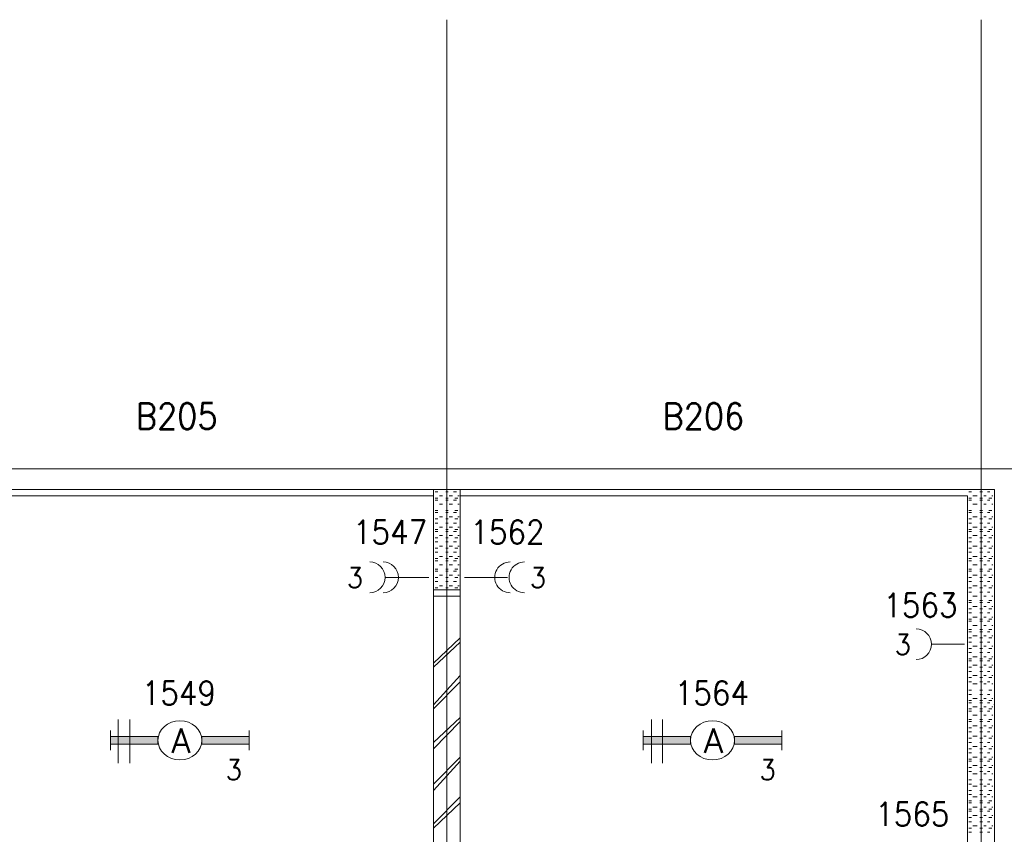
# Model space of a CAD drawing. Header units: metres. Extents: x -167 to -48, y -1901 to -1817.
# Tile 53 of 55: x -70.74 to -63.37, y -1844.7 to -1838.6. Entities that reach past the tile are written whole.
import ezdxf
from ezdxf.enums import TextEntityAlignment as Align

# ---------------------------------------------------------------- set-up
doc = ezdxf.new("R2010")
doc.units = ezdxf.units.M
doc.header["$MEASUREMENT"] = 0
doc.layers.add('Level 1', color=1, linetype='Continuous', lineweight=0)
doc.styles.add('Style-STANDARD', font='STANDARD.shx')

# ---------------------------------------------------------------- blocks, each defined once
blk = doc.blocks.new('1260')
at = {"layer": 'Level 1', "color": 1, "linetype": 'Continuous', "lineweight": 0}
for p, q in [((-630.0001, -100), (-630.0001, 100)), ((630.0001, -100), (630.0001, 100))]:
    blk.add_line(p, q, dxfattribs=at)
blk.add_circle((0, 0), 200, dxfattribs=at)
at = {"layer": 'Level 1', "color": 1, "linetype": 'Continuous', "lineweight": 0, "extrusion": (0, 0, -1)}
blk.add_solid([(200, 40), (630.0001, 40), (200, -40), (630.0001, -40)], dxfattribs=at)
at = {"layer": 'Level 1', "color": 1, "linetype": 'Continuous', "lineweight": 0}
blk.add_solid([(200, -40), (630.0001, -40), (200, 40), (630.0001, 40)], dxfattribs=at)
for points in [[(-200, 40), (-630.0001, 40), (-630.0001, -40), (-200, -40)], [(200, -40), (630.0001, -40), (630.0001, 40), (200, 40)]]:
    blk.add_3dface(points, dxfattribs=at)
at = {"layer": 'Level 1', "color": 1, "linetype": 'Continuous', "lineweight": 0, "style": 'Style-STANDARD'}
blk.add_text('A', height=250, dxfattribs=at).set_placement((-77.7681, -128.6793))

msp = doc.modelspace()

# ---------------------------------------------------------------- linework, layer by layer
at = {"layer": 'Level 1', "color": 11, "linetype": 'Continuous', "lineweight": 0}
for p, q in [((-67.5405, -1838.6015), (-67.5405, -1865.3047)), ((-63.5405, -1838.6015), (-63.5405, -1865.3047)), ((-153.3511, -1841.961), (-53.8081, -1841.961))]:
    msp.add_line(p, q, dxfattribs=at)
at = {"layer": 'Level 1', "color": 1, "linetype": 'Continuous', "lineweight": 0}
for p, q in [((-87.7475, -1841.961), (-63.2944, -1841.961)), ((-87.5971, -1842.1171), (-63.4428, -1842.1171)), ((-67.6382, -1842.1171), (-67.6382, -1849.4921)), ((-67.6264, -1842.1327), (-67.6069, -1842.1327)), ((-67.5483, -1842.1327), (-67.5288, -1842.1327)), ((-67.4897, -1842.1327), (-67.4663, -1842.1327)), ((-67.4389, -1842.1171), (-67.4389, -1849.4921)), ((-63.6342, -1842.1327), (-63.6147, -1842.1327)), ((-63.5522, -1842.1327), (-63.5327, -1842.1327)), ((-63.4936, -1842.1327), (-63.476, -1842.1327)), ((-63.4428, -1842.1171), (-63.4428, -1849.4921)), ((-71.435, -1842.164), (-67.6382, -1842.164)), ((-67.6264, -1842.1797), (-67.6069, -1842.1797)), ((-67.6264, -1842.1953), (-67.6069, -1842.1953)), ((-67.5952, -1842.164), (-67.5717, -1842.164)), ((-67.5483, -1842.1797), (-67.5288, -1842.1797)), ((-67.5483, -1842.1953), (-67.5288, -1842.1953)), ((-67.521, -1842.164), (-67.4975, -1842.164)), ((-67.4897, -1842.1953), (-67.4663, -1842.1953)), ((-67.48, -1842.1797), (-67.4585, -1842.1797)), ((-67.4585, -1842.164), (-67.4467, -1842.164)), ((-67.4389, -1842.164), (-63.644, -1842.164)), ((-63.644, -1842.164), (-63.644, -1849.4921)), ((-63.6342, -1842.1797), (-63.6147, -1842.1797)), ((-63.6342, -1842.1953), (-63.6147, -1842.1953)), ((-63.603, -1842.164), (-63.5717, -1842.164)), ((-63.5522, -1842.1797), (-63.5327, -1842.1797)), ((-63.5522, -1842.1953), (-63.5327, -1842.1953)), ((-63.521, -1842.164), (-63.5053, -1842.164)), ((-63.4936, -1842.1953), (-63.476, -1842.1953)), ((-63.4838, -1842.1797), (-63.4624, -1842.1797)), ((-63.4624, -1842.164), (-63.4545, -1842.164)), ((-67.6264, -1842.2734), (-67.6069, -1842.2734)), ((-67.6264, -1842.289), (-67.6069, -1842.289)), ((-67.5952, -1842.2266), (-67.5717, -1842.2266)), ((-67.5483, -1842.2734), (-67.5288, -1842.2734)), ((-67.5483, -1842.289), (-67.5288, -1842.289)), ((-67.521, -1842.2266), (-67.4975, -1842.2266)), ((-67.4897, -1842.289), (-67.4663, -1842.289)), ((-67.48, -1842.2734), (-67.4585, -1842.2734)), ((-67.4585, -1842.2266), (-67.4467, -1842.2266)), ((-63.6342, -1842.2734), (-63.6147, -1842.2734)), ((-63.6342, -1842.289), (-63.6147, -1842.289)), ((-63.603, -1842.2266), (-63.5717, -1842.2266)), ((-63.5522, -1842.2734), (-63.5327, -1842.2734)), ((-63.5522, -1842.289), (-63.5327, -1842.289)), ((-63.521, -1842.2266), (-63.5053, -1842.2266)), ((-63.4936, -1842.289), (-63.476, -1842.289)), ((-63.4838, -1842.2734), (-63.4624, -1842.2734)), ((-63.4624, -1842.2266), (-63.4545, -1842.2266)), ((-67.6264, -1842.3359), (-67.6069, -1842.3359)), ((-67.6264, -1842.3671), (-67.6069, -1842.3671)), ((-67.5952, -1842.3203), (-67.5717, -1842.3203)), ((-67.5483, -1842.3359), (-67.5288, -1842.3359)), ((-67.5483, -1842.3671), (-67.5288, -1842.3671)), ((-67.521, -1842.3203), (-67.4975, -1842.3203)), ((-67.4897, -1842.3671), (-67.4663, -1842.3671)), ((-67.48, -1842.3359), (-67.4585, -1842.3359)), ((-67.4585, -1842.3203), (-67.4467, -1842.3203)), ((-63.6342, -1842.3359), (-63.6147, -1842.3359)), ((-63.6342, -1842.3671), (-63.6147, -1842.3671)), ((-63.603, -1842.3203), (-63.5717, -1842.3203)), ((-63.5522, -1842.3359), (-63.5327, -1842.3359)), ((-63.5522, -1842.3671), (-63.5327, -1842.3671)), ((-63.521, -1842.3203), (-63.5053, -1842.3203)), ((-63.4936, -1842.3671), (-63.476, -1842.3671)), ((-63.4838, -1842.3359), (-63.4624, -1842.3359)), ((-63.4624, -1842.3203), (-63.4545, -1842.3203)), ((-67.6264, -1842.4141), (-67.6069, -1842.4141)), ((-67.6264, -1842.4297), (-67.6069, -1842.4297)), ((-67.5952, -1842.3985), (-67.5717, -1842.3985)), ((-67.5483, -1842.4141), (-67.5288, -1842.4141)), ((-67.5483, -1842.4297), (-67.5288, -1842.4297)), ((-67.521, -1842.3985), (-67.4975, -1842.3985)), ((-67.4897, -1842.4297), (-67.4663, -1842.4297)), ((-67.48, -1842.4141), (-67.4585, -1842.4141)), ((-67.4585, -1842.3985), (-67.4467, -1842.3985)), ((-63.6342, -1842.4141), (-63.6147, -1842.4141)), ((-63.6342, -1842.4297), (-63.6147, -1842.4297)), ((-63.603, -1842.3985), (-63.5717, -1842.3985)), ((-63.5522, -1842.4141), (-63.5327, -1842.4141)), ((-63.5522, -1842.4297), (-63.5327, -1842.4297)), ((-63.521, -1842.3985), (-63.5053, -1842.3985)), ((-63.4936, -1842.4297), (-63.476, -1842.4297)), ((-63.4838, -1842.4141), (-63.4624, -1842.4141)), ((-63.4624, -1842.3985), (-63.4545, -1842.3985)), ((-67.6264, -1842.4766), (-67.6069, -1842.4766)), ((-67.6264, -1842.5078), (-67.6069, -1842.5078)), ((-67.5952, -1842.4609), (-67.5717, -1842.4609)), ((-67.5483, -1842.4766), (-67.5288, -1842.4766)), ((-67.5483, -1842.5078), (-67.5288, -1842.5078)), ((-67.521, -1842.4609), (-67.4975, -1842.4609)), ((-67.4897, -1842.5078), (-67.4663, -1842.5078)), ((-67.48, -1842.4766), (-67.4585, -1842.4766)), ((-67.4585, -1842.4609), (-67.4467, -1842.4609)), ((-63.6342, -1842.4766), (-63.6147, -1842.4766)), ((-63.6342, -1842.5078), (-63.6147, -1842.5078)), ((-63.603, -1842.4609), (-63.5717, -1842.4609)), ((-63.5522, -1842.4766), (-63.5327, -1842.4766)), ((-63.5522, -1842.5078), (-63.5327, -1842.5078)), ((-63.521, -1842.4609), (-63.5053, -1842.4609)), ((-63.4936, -1842.5078), (-63.476, -1842.5078)), ((-63.4838, -1842.4766), (-63.4624, -1842.4766)), ((-63.4624, -1842.4609), (-63.4545, -1842.4609)), ((-67.6264, -1842.5546), (-67.6069, -1842.5546)), ((-67.6264, -1842.5859), (-67.6069, -1842.5859)), ((-67.5952, -1842.539), (-67.5717, -1842.539)), ((-67.5483, -1842.5546), (-67.5288, -1842.5546)), ((-67.5483, -1842.5859), (-67.5288, -1842.5859)), ((-67.521, -1842.539), (-67.4975, -1842.539)), ((-67.4897, -1842.5859), (-67.4663, -1842.5859)), ((-67.48, -1842.5546), (-67.4585, -1842.5546)), ((-67.4585, -1842.539), (-67.4467, -1842.539)), ((-63.6342, -1842.5546), (-63.6147, -1842.5546)), ((-63.6342, -1842.5859), (-63.6147, -1842.5859)), ((-63.603, -1842.539), (-63.5717, -1842.539)), ((-63.5522, -1842.5546), (-63.5327, -1842.5546)), ((-63.5522, -1842.5859), (-63.5327, -1842.5859)), ((-63.521, -1842.539), (-63.5053, -1842.539)), ((-63.4936, -1842.5859), (-63.476, -1842.5859)), ((-63.4838, -1842.5546), (-63.4624, -1842.5546)), ((-63.4624, -1842.539), (-63.4545, -1842.539)), ((-67.6264, -1842.6328), (-67.6069, -1842.6328)), ((-67.6264, -1842.6485), (-67.6069, -1842.6485)), ((-67.5952, -1842.6172), (-67.5717, -1842.6172)), ((-67.5483, -1842.6328), (-67.5288, -1842.6328)), ((-67.5483, -1842.6485), (-67.5288, -1842.6485)), ((-67.521, -1842.6172), (-67.4975, -1842.6172)), ((-67.4897, -1842.6485), (-67.4663, -1842.6485)), ((-67.48, -1842.6328), (-67.4585, -1842.6328)), ((-67.4585, -1842.6172), (-67.4467, -1842.6172)), ((-63.6342, -1842.6328), (-63.6147, -1842.6328)), ((-63.6342, -1842.6485), (-63.6147, -1842.6485)), ((-63.603, -1842.6172), (-63.5717, -1842.6172)), ((-63.5522, -1842.6328), (-63.5327, -1842.6328)), ((-63.5522, -1842.6485), (-63.5327, -1842.6485)), ((-63.521, -1842.6172), (-63.5053, -1842.6172)), ((-63.4936, -1842.6485), (-63.476, -1842.6485)), ((-63.4838, -1842.6328), (-63.4624, -1842.6328)), ((-63.4624, -1842.6172), (-63.4545, -1842.6172)), ((-67.6264, -1842.7109), (-67.6069, -1842.7109)), ((-67.6264, -1842.7265), (-67.6069, -1842.7265)), ((-67.5952, -1842.6797), (-67.5717, -1842.6797)), ((-67.5483, -1842.7109), (-67.5288, -1842.7109)), ((-67.5483, -1842.7265), (-67.5288, -1842.7265)), ((-67.521, -1842.6797), (-67.4975, -1842.6797)), ((-67.4897, -1842.7265), (-67.4663, -1842.7265)), ((-67.48, -1842.7109), (-67.4585, -1842.7109)), ((-67.4585, -1842.6797), (-67.4467, -1842.6797)), ((-63.6342, -1842.7109), (-63.6147, -1842.7109)), ((-63.6342, -1842.7265), (-63.6147, -1842.7265)), ((-63.603, -1842.6797), (-63.5717, -1842.6797)), ((-63.5522, -1842.7109), (-63.5327, -1842.7109)), ((-63.5522, -1842.7265), (-63.5327, -1842.7265)), ((-63.521, -1842.6797), (-63.5053, -1842.6797)), ((-63.4936, -1842.7265), (-63.476, -1842.7265)), ((-63.4838, -1842.7109), (-63.4624, -1842.7109)), ((-63.4624, -1842.6797), (-63.4545, -1842.6797)), ((-67.9975, -1842.7734), (-67.6733, -1842.7734)), ((-67.6264, -1842.7734), (-67.6069, -1842.7734)), ((-67.6264, -1842.8046), (-67.6069, -1842.8046)), ((-67.5952, -1842.7578), (-67.5717, -1842.7578)), ((-67.5483, -1842.7734), (-67.5288, -1842.7734)), ((-67.5483, -1842.8046), (-67.5288, -1842.8046)), ((-67.521, -1842.7578), (-67.4975, -1842.7578)), ((-67.4897, -1842.8046), (-67.4663, -1842.8046)), ((-67.48, -1842.7734), (-67.4585, -1842.7734)), ((-67.4585, -1842.7578), (-67.4467, -1842.7578)), ((-67.0854, -1842.7734), (-67.4077, -1842.7734)), ((-63.6342, -1842.7734), (-63.6147, -1842.7734)), ((-63.6342, -1842.8046), (-63.6147, -1842.8046)), ((-63.603, -1842.7578), (-63.5717, -1842.7578)), ((-63.5522, -1842.7734), (-63.5327, -1842.7734)), ((-63.5522, -1842.8046), (-63.5327, -1842.8046)), ((-63.521, -1842.7578), (-63.5053, -1842.7578)), ((-63.4936, -1842.8046), (-63.476, -1842.8046)), ((-63.4838, -1842.7734), (-63.4624, -1842.7734)), ((-63.4624, -1842.7578), (-63.4545, -1842.7578)), ((-67.6382, -1842.8672), (-67.4389, -1842.8672)), ((-67.6264, -1842.8516), (-67.6069, -1842.8516)), ((-67.5952, -1842.836), (-67.5717, -1842.836)), ((-67.5483, -1842.8516), (-67.5288, -1842.8516)), ((-67.521, -1842.836), (-67.4975, -1842.836)), ((-67.48, -1842.8516), (-67.4585, -1842.8516)), ((-67.4585, -1842.836), (-67.4467, -1842.836)), ((-63.6342, -1842.8516), (-63.6147, -1842.8516)), ((-63.6342, -1842.8828), (-63.6147, -1842.8828)), ((-63.603, -1842.836), (-63.5717, -1842.836)), ((-63.5522, -1842.8516), (-63.5327, -1842.8516)), ((-63.5522, -1842.8828), (-63.5327, -1842.8828)), ((-63.521, -1842.836), (-63.5053, -1842.836)), ((-63.4936, -1842.8828), (-63.476, -1842.8828)), ((-63.4838, -1842.8516), (-63.4624, -1842.8516)), ((-63.4624, -1842.836), (-63.4545, -1842.836)), ((-67.6382, -1842.9141), (-67.4389, -1842.9141)), ((-63.6342, -1842.9453), (-63.6147, -1842.9453)), ((-63.603, -1842.9141), (-63.5717, -1842.9141)), ((-63.5522, -1842.9453), (-63.5327, -1842.9453)), ((-63.521, -1842.9141), (-63.5053, -1842.9141)), ((-63.4838, -1842.9453), (-63.4624, -1842.9453)), ((-63.4624, -1842.9141), (-63.4545, -1842.9141)), ((-63.6342, -1842.9609), (-63.6147, -1842.9609)), ((-63.6342, -1843.0078), (-63.6147, -1843.0078)), ((-63.603, -1842.9921), (-63.5717, -1842.9921)), ((-63.5522, -1842.9609), (-63.5327, -1842.9609)), ((-63.5522, -1843.0078), (-63.5327, -1843.0078)), ((-63.521, -1842.9921), (-63.5053, -1842.9921)), ((-63.4936, -1842.9609), (-63.476, -1842.9609)), ((-63.4838, -1843.0078), (-63.4624, -1843.0078)), ((-63.4624, -1842.9921), (-63.4545, -1842.9921)), ((-63.6342, -1843.039), (-63.6147, -1843.039)), ((-63.6342, -1843.086), (-63.6147, -1843.086)), ((-63.6342, -1843.1016), (-63.6147, -1843.1016)), ((-63.603, -1843.0703), (-63.5717, -1843.0703)), ((-63.5522, -1843.039), (-63.5327, -1843.039)), ((-63.5522, -1843.086), (-63.5327, -1843.086)), ((-63.5522, -1843.1016), (-63.5327, -1843.1016)), ((-63.521, -1843.0703), (-63.5053, -1843.0703)), ((-63.4936, -1843.039), (-63.476, -1843.039)), ((-63.4936, -1843.1016), (-63.476, -1843.1016)), ((-63.4838, -1843.086), (-63.4624, -1843.086)), ((-63.4624, -1843.0703), (-63.4545, -1843.0703)), ((-63.6342, -1843.164), (-63.6147, -1843.164)), ((-63.603, -1843.1328), (-63.5717, -1843.1328)), ((-63.5522, -1843.164), (-63.5327, -1843.164)), ((-63.521, -1843.1328), (-63.5053, -1843.1328)), ((-63.4838, -1843.164), (-63.4624, -1843.164)), ((-63.4624, -1843.1328), (-63.4545, -1843.1328)), ((-67.4389, -1843.2265), (-67.6382, -1843.414)), ((-63.6342, -1843.1797), (-63.6147, -1843.1797)), ((-63.6342, -1843.2265), (-63.6147, -1843.2265)), ((-63.603, -1843.2109), (-63.5717, -1843.2109)), ((-63.5522, -1843.1797), (-63.5327, -1843.1797)), ((-63.5522, -1843.2265), (-63.5327, -1843.2265)), ((-63.521, -1843.2109), (-63.5053, -1843.2109)), ((-63.4936, -1843.1797), (-63.476, -1843.1797)), ((-63.4838, -1843.2265), (-63.4624, -1843.2265)), ((-63.4624, -1843.2109), (-63.4545, -1843.2109)), ((-67.4389, -1843.2577), (-67.6382, -1843.4453)), ((-63.6655, -1843.2734), (-63.9077, -1843.2734)), ((-63.6342, -1843.2577), (-63.6147, -1843.2577)), ((-63.6342, -1843.3047), (-63.6147, -1843.3047)), ((-63.603, -1843.2891), (-63.5717, -1843.2891)), ((-63.5522, -1843.2577), (-63.5327, -1843.2577)), ((-63.5522, -1843.3047), (-63.5327, -1843.3047)), ((-63.521, -1843.2891), (-63.5053, -1843.2891)), ((-63.4936, -1843.2577), (-63.476, -1843.2577)), ((-63.4838, -1843.3047), (-63.4624, -1843.3047)), ((-63.4624, -1843.2891), (-63.4545, -1843.2891)), ((-63.6342, -1843.3359), (-63.6147, -1843.3359)), ((-63.6342, -1843.3828), (-63.6147, -1843.3828)), ((-63.6342, -1843.3984), (-63.6147, -1843.3984)), ((-63.603, -1843.3672), (-63.5717, -1843.3672)), ((-63.5522, -1843.3359), (-63.5327, -1843.3359)), ((-63.5522, -1843.3828), (-63.5327, -1843.3828)), ((-63.5522, -1843.3984), (-63.5327, -1843.3984)), ((-63.521, -1843.3672), (-63.5053, -1843.3672)), ((-63.4936, -1843.3359), (-63.476, -1843.3359)), ((-63.4936, -1843.3984), (-63.476, -1843.3984)), ((-63.4838, -1843.3828), (-63.4624, -1843.3828)), ((-63.4624, -1843.3672), (-63.4545, -1843.3672)), ((-63.6342, -1843.4453), (-63.6147, -1843.4453)), ((-63.603, -1843.4296), (-63.5717, -1843.4296)), ((-63.5522, -1843.4453), (-63.5327, -1843.4453)), ((-63.521, -1843.4296), (-63.5053, -1843.4296)), ((-63.4838, -1843.4453), (-63.4624, -1843.4453)), ((-63.4624, -1843.4296), (-63.4545, -1843.4296)), ((-67.4389, -1843.5078), (-67.6382, -1843.7266)), ((-63.6342, -1843.4765), (-63.6147, -1843.4765)), ((-63.6342, -1843.5235), (-63.6147, -1843.5235)), ((-63.603, -1843.5078), (-63.5717, -1843.5078)), ((-63.5522, -1843.4765), (-63.5327, -1843.4765)), ((-63.5522, -1843.5235), (-63.5327, -1843.5235)), ((-63.521, -1843.5078), (-63.5053, -1843.5078)), ((-63.4936, -1843.4765), (-63.476, -1843.4765)), ((-63.4838, -1843.5235), (-63.4624, -1843.5235)), ((-63.4624, -1843.5078), (-63.4545, -1843.5078)), ((-67.4389, -1843.5547), (-67.6382, -1843.7578)), ((-63.6342, -1843.5547), (-63.6147, -1843.5547)), ((-63.6342, -1843.6172), (-63.6147, -1843.6172)), ((-63.603, -1843.5703), (-63.5717, -1843.5703)), ((-63.5522, -1843.5547), (-63.5327, -1843.5547)), ((-63.5522, -1843.6172), (-63.5327, -1843.6172)), ((-63.521, -1843.5703), (-63.5053, -1843.5703)), ((-63.4936, -1843.5547), (-63.476, -1843.5547)), ((-63.4838, -1843.6172), (-63.4624, -1843.6172)), ((-63.4624, -1843.5703), (-63.4545, -1843.5703)), ((-63.6342, -1843.6484), (-63.6147, -1843.6484)), ((-63.603, -1843.6796), (-63.5717, -1843.6796)), ((-63.5522, -1843.6484), (-63.5327, -1843.6484)), ((-63.521, -1843.6796), (-63.5053, -1843.6796)), ((-63.4936, -1843.6484), (-63.476, -1843.6484)), ((-63.4624, -1843.6796), (-63.4545, -1843.6796)), ((-63.644, -1843.7109), (-63.644, -1843.8984)), ((-63.644, -1843.7422), (-63.644, -1843.7266)), ((-63.6342, -1843.6952), (-63.6147, -1843.6952)), ((-63.6342, -1843.7109), (-63.6147, -1843.7109)), ((-63.6342, -1843.7578), (-63.6147, -1843.7578)), ((-63.603, -1843.7422), (-63.5717, -1843.7422)), ((-63.5522, -1843.6952), (-63.5327, -1843.6952)), ((-63.5522, -1843.7109), (-63.5327, -1843.7109)), ((-63.5522, -1843.7578), (-63.5327, -1843.7578)), ((-63.521, -1843.7422), (-63.5053, -1843.7422)), ((-63.4936, -1843.7109), (-63.476, -1843.7109)), ((-63.4838, -1843.6952), (-63.4624, -1843.6952)), ((-63.4838, -1843.7578), (-63.4624, -1843.7578)), ((-63.4624, -1843.7422), (-63.4545, -1843.7422)), ((-69.9975, -1843.8359), (-69.9975, -1844.164)), ((-69.9116, -1843.8359), (-69.9116, -1844.164)), ((-67.4389, -1843.8203), (-67.6382, -1844.0078)), ((-66.0092, -1843.8359), (-66.0092, -1844.164)), ((-65.9272, -1843.8359), (-65.9272, -1844.164)), ((-63.644, -1843.8203), (-63.644, -1843.8047)), ((-63.6342, -1843.7734), (-63.6147, -1843.7734)), ((-63.6342, -1843.8359), (-63.6147, -1843.8359)), ((-63.603, -1843.8047), (-63.5717, -1843.8047)), ((-63.5522, -1843.7734), (-63.5327, -1843.7734)), ((-63.5522, -1843.8359), (-63.5327, -1843.8359)), ((-63.521, -1843.8047), (-63.5053, -1843.8047)), ((-63.4936, -1843.7734), (-63.476, -1843.7734)), ((-63.4838, -1843.8359), (-63.4624, -1843.8359)), ((-63.4624, -1843.8047), (-63.4545, -1843.8047)), ((-63.4428, -1843.7891), (-63.4428, -1843.7734)), ((-63.4428, -1843.8671), (-63.4428, -1843.8359)), ((-67.4389, -1843.8515), (-67.6382, -1844.0547)), ((-63.644, -1843.8984), (-63.644, -1843.8828)), ((-63.6342, -1843.8515), (-63.6147, -1843.8515)), ((-63.6342, -1843.8984), (-63.6147, -1843.8984)), ((-63.603, -1843.8828), (-63.5717, -1843.8828)), ((-63.5522, -1843.8515), (-63.5327, -1843.8515)), ((-63.5522, -1843.8984), (-63.5327, -1843.8984)), ((-63.521, -1843.8828), (-63.5053, -1843.8828)), ((-63.4936, -1843.8515), (-63.476, -1843.8515)), ((-63.4838, -1843.8984), (-63.4624, -1843.8984)), ((-63.4624, -1843.8828), (-63.4545, -1843.8828)), ((-63.6342, -1843.9296), (-63.6147, -1843.9296)), ((-63.6342, -1843.9766), (-63.6147, -1843.9766)), ((-63.603, -1843.961), (-63.5717, -1843.961)), ((-63.5522, -1843.9296), (-63.5327, -1843.9296)), ((-63.5522, -1843.9766), (-63.5327, -1843.9766)), ((-63.521, -1843.961), (-63.5053, -1843.961)), ((-63.4936, -1843.9296), (-63.476, -1843.9296)), ((-63.4838, -1843.9766), (-63.4624, -1843.9766)), ((-63.4624, -1843.961), (-63.4545, -1843.961)), ((-63.6342, -1844.0078), (-63.6147, -1844.0078)), ((-63.6342, -1844.0547), (-63.6147, -1844.0547)), ((-63.603, -1844.039), (-63.5717, -1844.039)), ((-63.5522, -1844.0078), (-63.5327, -1844.0078)), ((-63.5522, -1844.0547), (-63.5327, -1844.0547)), ((-63.521, -1844.039), (-63.5053, -1844.039)), ((-63.4936, -1844.0078), (-63.476, -1844.0078)), ((-63.4838, -1844.0547), (-63.4624, -1844.0547)), ((-63.4624, -1844.039), (-63.4545, -1844.039)), ((-67.4389, -1844.1171), (-67.6382, -1844.3203)), ((-63.6342, -1844.0859), (-63.6147, -1844.0859)), ((-63.6342, -1844.1327), (-63.6147, -1844.1327)), ((-63.603, -1844.1171), (-63.5717, -1844.1171)), ((-63.5522, -1844.0859), (-63.5327, -1844.0859)), ((-63.5522, -1844.1327), (-63.5327, -1844.1327)), ((-63.521, -1844.1171), (-63.5053, -1844.1171)), ((-63.4936, -1844.0859), (-63.476, -1844.0859)), ((-63.4838, -1844.1327), (-63.4624, -1844.1327)), ((-63.4624, -1844.1171), (-63.4545, -1844.1171)), ((-67.4389, -1844.1484), (-67.6382, -1844.3671)), ((-63.6342, -1844.1484), (-63.6147, -1844.1484)), ((-63.6342, -1844.1953), (-63.6147, -1844.1953)), ((-63.603, -1844.1797), (-63.5717, -1844.1797)), ((-63.5522, -1844.1484), (-63.5327, -1844.1484)), ((-63.5522, -1844.1953), (-63.5327, -1844.1953)), ((-63.521, -1844.1797), (-63.5053, -1844.1797)), ((-63.4936, -1844.1484), (-63.476, -1844.1484)), ((-63.4838, -1844.1953), (-63.4624, -1844.1953)), ((-63.4624, -1844.1797), (-63.4545, -1844.1797)), ((-63.6342, -1844.2266), (-63.6147, -1844.2266)), ((-63.603, -1844.2422), (-63.5717, -1844.2422)), ((-63.5522, -1844.2266), (-63.5327, -1844.2266)), ((-63.521, -1844.2422), (-63.5053, -1844.2422)), ((-63.4936, -1844.2266), (-63.476, -1844.2266)), ((-63.4624, -1844.2422), (-63.4545, -1844.2422)), ((-63.6342, -1844.289), (-63.6147, -1844.289)), ((-63.6342, -1844.3203), (-63.6147, -1844.3203)), ((-63.603, -1844.3359), (-63.5717, -1844.3359)), ((-63.5522, -1844.289), (-63.5327, -1844.289)), ((-63.5522, -1844.3203), (-63.5327, -1844.3203)), ((-63.521, -1844.3359), (-63.5053, -1844.3359)), ((-63.4936, -1844.3203), (-63.476, -1844.3203)), ((-63.4838, -1844.289), (-63.4624, -1844.289)), ((-63.4624, -1844.3359), (-63.4545, -1844.3359)), ((-67.4389, -1844.4141), (-67.6382, -1844.6172)), ((-63.6342, -1844.3671), (-63.6147, -1844.3671)), ((-63.6342, -1844.3985), (-63.6147, -1844.3985)), ((-63.603, -1844.4141), (-63.5717, -1844.4141)), ((-63.5522, -1844.3671), (-63.5327, -1844.3671)), ((-63.5522, -1844.3985), (-63.5327, -1844.3985)), ((-63.521, -1844.4141), (-63.5053, -1844.4141)), ((-63.4936, -1844.3985), (-63.476, -1844.3985)), ((-63.4838, -1844.3671), (-63.4624, -1844.3671)), ((-63.4624, -1844.4141), (-63.4545, -1844.4141)), ((-67.4389, -1844.4609), (-67.6382, -1844.6485)), ((-63.6342, -1844.4453), (-63.6147, -1844.4453)), ((-63.6342, -1844.4609), (-63.6147, -1844.4609)), ((-63.603, -1844.4922), (-63.5717, -1844.4922)), ((-63.5522, -1844.4453), (-63.5327, -1844.4453)), ((-63.5522, -1844.4609), (-63.5327, -1844.4609)), ((-63.521, -1844.4922), (-63.5053, -1844.4922)), ((-63.4936, -1844.4609), (-63.476, -1844.4609)), ((-63.4838, -1844.4453), (-63.4624, -1844.4453)), ((-63.4624, -1844.4922), (-63.4545, -1844.4922)), ((-63.6342, -1844.5078), (-63.6147, -1844.5078)), ((-63.6342, -1844.5234), (-63.6147, -1844.5234)), ((-63.6342, -1844.5702), (-63.6147, -1844.5702)), ((-63.603, -1844.5546), (-63.5717, -1844.5546)), ((-63.5522, -1844.5078), (-63.5327, -1844.5078)), ((-63.5522, -1844.5234), (-63.5327, -1844.5234)), ((-63.5522, -1844.5702), (-63.5327, -1844.5702)), ((-63.521, -1844.5546), (-63.5053, -1844.5546)), ((-63.4936, -1844.5234), (-63.476, -1844.5234)), ((-63.4838, -1844.5078), (-63.4624, -1844.5078)), ((-63.4838, -1844.5702), (-63.4624, -1844.5702)), ((-63.4624, -1844.5546), (-63.4545, -1844.5546)), ((-63.6342, -1844.6015), (-63.6147, -1844.6015)), ((-63.6342, -1844.6485), (-63.6147, -1844.6485)), ((-63.603, -1844.6328), (-63.5717, -1844.6328)), ((-63.5522, -1844.6015), (-63.5327, -1844.6015)), ((-63.5522, -1844.6485), (-63.5327, -1844.6485)), ((-63.521, -1844.6328), (-63.5053, -1844.6328)), ((-63.4936, -1844.6015), (-63.476, -1844.6015)), ((-63.4838, -1844.6485), (-63.4624, -1844.6485)), ((-63.4624, -1844.6328), (-63.4545, -1844.6328)), ((-63.6342, -1844.6797), (-63.6147, -1844.6797)), ((-63.5522, -1844.6797), (-63.5327, -1844.6797)), ((-63.4936, -1844.6797), (-63.476, -1844.6797))]:
    msp.add_line(p, q, dxfattribs=at)
for centre, start, end in [((-68.1167, -1842.7734), 270.00006, 90.00005), ((-68.0171, -1842.7734), 270.00006, 90.00005), ((-67.0659, -1842.7734), 90.00002, 270.00016), ((-66.9585, -1842.7734), 90.00002, 270.00016), ((-64.0288, -1843.2734), 270.00006, 89.99997)]:
    msp.add_arc(centre, 0.1152, start, end, dxfattribs=at)
msp.add_point((-63.4428, -1843.7266), dxfattribs=at)

# ---------------------------------------------------------------- block references
at = {"layer": 'Level 1', "color": 1, "linetype": 'Continuous', "lineweight": 0, "xscale": 0.000824, "yscale": 0.000732}
for p in [(-69.5366, -1843.9922), (-65.5522, -1843.9922)]:
    msp.add_blockref('1260', p, dxfattribs=at)

# ---------------------------------------------------------------- texts
at = {"layer": 'Level 1', "color": 1, "linetype": 'Continuous', "lineweight": 0, "style": 'Style-STANDARD'}
for s, height, p in [('B205', 0.1933, (-69.5608, -1841.664)), ('B206', 0.1933, (-65.6202, -1841.664)), ('1547', 0.1777, (-67.9642, -1842.5234)), ('1562', 0.1777, (-67.086, -1842.5234)), ('3', 0.1523, (-68.2274, -1842.8516)), ('3', 0.1523, (-66.8582, -1842.8516)), ('1563', 0.1777, (-63.9961, -1843.0703)), ('3', 0.1523, (-64.1278, -1843.3516)), ('1549', 0.1777, (-69.5443, -1843.7266)), ('1564', 0.1777, (-65.5567, -1843.7266)), ('3', 0.1523, (-69.1336, -1844.289)), ('3', 0.1523, (-65.1395, -1844.289)), ('1565', 0.1777, (-64.0567, -1844.6328))]:
    msp.add_text(s, height=height, dxfattribs=at).set_placement(p, align=Align.CENTER)

doc.saveas('drawing.dxf')
